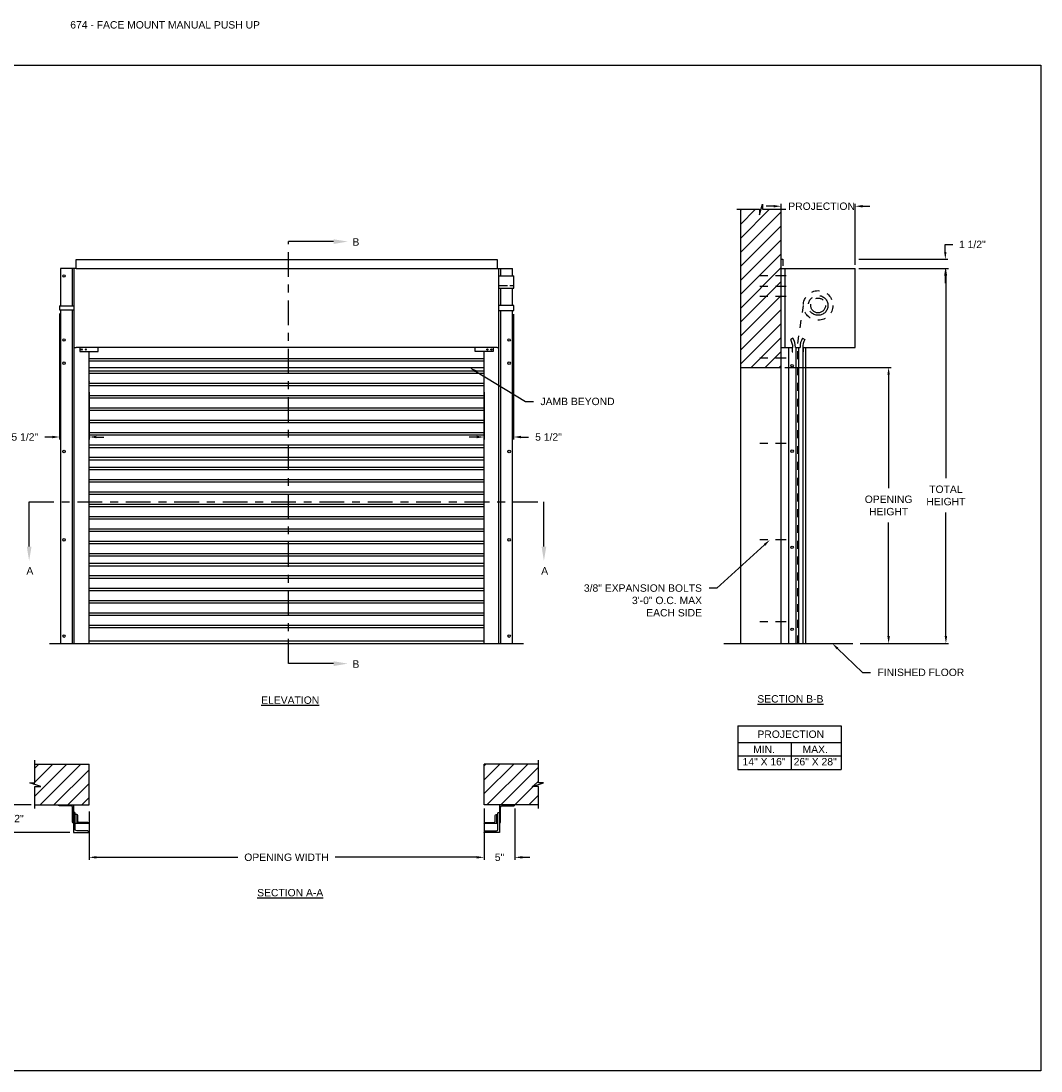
# Model space of a CAD drawing. Header units: inches. Extents: x 169.6 to 213.8, y 195 to 266.5.
# Tile 47 of 49: x 176.2 to 189.1, y 253.2 to 266.5. Entities that reach past the tile are written whole.
import ezdxf
from ezdxf import colors
from ezdxf.entities.mleader import LeaderData, LeaderLine
from ezdxf.math import Vec2, Vec3

# ---------------------------------------------------------------- set-up
doc = ezdxf.new("R2010")
doc.units = ezdxf.units.IN
doc.header["$LTSCALE"] = 0.25
doc.header["$MEASUREMENT"] = 0
for name, pattern in [('CENTER', [2, 1.25, -0.25, 0.25, -0.25]), ('CENTER2', [1.125, 0.75, -0.125, 0.125, -0.125]), ('HIDDEN', [0.375, 0.25, -0.125])]:
    doc.linetypes.add(name, pattern=pattern)
for name, color, linetype in [('ANNOTATIONS', 1, 'Continuous'), ('PUSH UP', 7, 'Continuous'), ('SECTION CUTS', 6, 'CENTER')]:
    doc.layers.add(name, color=color, linetype=linetype)
doc.styles.add('ARIAL', font='arial.ttf', dxfattribs={"height": 0.09375})
doc.styles.get("Standard").update_dxf_attribs({"font": 'romans.shx'})
doc.dimstyles.new('STANDARD$0', dxfattribs={"dimtxt": 0.09375, "dimasz": 0.09375, "dimexe": 0.03125, "dimexo": 0.046875, "dimgap": 0.09, "dimtad": 0, "dimtih": 1, "dimtoh": 1, "dimdec": 4, "dimzin": 0, "dimdsep": 46, "dimtxsty": 'ARIAL', "dimcen": 0.09, "dimadec": 0, "dimazin": 0, "dimtfac": 1, "dimtdec": 4, "dimtofl": 0, "dimtmove": 0, "dimatfit": 1, "dimfxl": 1, "dimtolj": 1, "dimtzin": 0, "dimarcsym": 0})
pattern_1 = [(45, (-16.66299, 0), (-0.08838835, 0.08838835), [])]

# ---------------------------------------------------------------- blocks, each defined once
blk = doc.blocks.new('*D1')
at = {"layer": 'ANNOTATIONS', "color": 0, "lineweight": -2, "transparency": 16777216}
for p, q in [((176.668, 262.764), (176.668, 261.171)), ((177.04, 261.768), (177.04, 261.171)), ((176.574, 261.202), (176.48, 261.202)), ((177.134, 261.202), (177.228, 261.202))]:
    blk.add_line(p, q, dxfattribs=at)
at = {"layer": 'ANNOTATIONS', "color": 0, "transparency": 16777216}
for points in [[(176.574, 261.218), (176.574, 261.186), (176.668, 261.202)], [(177.134, 261.218), (177.134, 261.186), (177.04, 261.202)]]:
    blk.add_solid(points, dxfattribs=at)
at = {"layer": 'defpoints', "color": 0, "transparency": 16777216}
for p in [(176.668, 262.811), (177.04, 261.815), (176.668, 261.202)]:
    blk.add_point(p, dxfattribs=at)
at = {"layer": 'ANNOTATIONS', "color": 0, "transparency": 16777216, "insert": (176.227, 261.202), "char_height": 0.0938, "attachment_point": 5, "style": 'ARIAL'}
blk.add_mtext('\\A1;5 1/2"', dxfattribs=at)
blk = doc.blocks.new('*D2')
at = {"layer": 'ANNOTATIONS', "color": 0, "lineweight": -2, "transparency": 16777216}
for p, q in [((182.415, 262.759), (182.415, 261.171)), ((182.04, 261.768), (182.04, 261.171)), ((181.947, 261.202), (181.853, 261.202)), ((182.509, 261.202), (182.603, 261.202))]:
    blk.add_line(p, q, dxfattribs=at)
at = {"layer": 'ANNOTATIONS', "color": 0, "transparency": 16777216}
for points in [[(181.947, 261.218), (181.947, 261.186), (182.04, 261.202)], [(182.509, 261.218), (182.509, 261.186), (182.415, 261.202)]]:
    blk.add_solid(points, dxfattribs=at)
at = {"layer": 'defpoints', "color": 0, "transparency": 16777216}
for p in [(182.415, 262.806), (182.04, 261.815), (182.04, 261.202)]:
    blk.add_point(p, dxfattribs=at)
at = {"layer": 'ANNOTATIONS', "color": 0, "transparency": 16777216, "insert": (182.856, 261.202), "char_height": 0.0938, "attachment_point": 5, "style": 'ARIAL'}
blk.add_mtext('\\A1;5 1/2"', dxfattribs=at)
blk = doc.blocks.new('*D3')
at = {"layer": 'ANNOTATIONS', "color": 0, "lineweight": -2, "transparency": 16777216}
for p, q in [((176.044, 256.639), (176.044, 256.733)), ((176.306, 256.546), (176.013, 256.546)), ((176.798, 256.194), (176.013, 256.194)), ((176.044, 256.1), (176.044, 256.006))]:
    blk.add_line(p, q, dxfattribs=at)
at = {"layer": 'ANNOTATIONS', "color": 0, "transparency": 16777216}
for points in [[(176.029, 256.639), (176.06, 256.639), (176.044, 256.546)], [(176.029, 256.1), (176.06, 256.1), (176.044, 256.194)]]:
    blk.add_solid(points, dxfattribs=at)
at = {"layer": 'defpoints', "color": 0, "transparency": 16777216}
for p in [(176.353, 256.546), (176.044, 256.194), (176.845, 256.194)]:
    blk.add_point(p, dxfattribs=at)
at = {"layer": 'ANNOTATIONS', "color": 0, "transparency": 16777216, "insert": (176.044, 256.37), "char_height": 0.0938, "attachment_point": 5, "style": 'ARIAL'}
blk.add_mtext('\\A1;4 1/2"', dxfattribs=at)
blk = doc.blocks.new('*D4')
at = {"layer": 'ANNOTATIONS', "color": 0, "lineweight": -2, "transparency": 16777216}
for p, q in [((182.04, 256.499), (182.04, 255.848)), ((182.431, 256.499), (182.431, 255.848)), ((181.947, 255.88), (181.853, 255.88)), ((182.525, 255.88), (182.619, 255.88))]:
    blk.add_line(p, q, dxfattribs=at)
at = {"layer": 'ANNOTATIONS', "color": 0, "transparency": 16777216}
for points in [[(181.947, 255.895), (181.947, 255.864), (182.04, 255.88)], [(182.525, 255.895), (182.525, 255.864), (182.431, 255.88)]]:
    blk.add_solid(points, dxfattribs=at)
at = {"layer": 'defpoints', "color": 0, "transparency": 16777216}
for p in [(182.04, 256.546), (182.431, 256.546), (182.431, 255.88)]:
    blk.add_point(p, dxfattribs=at)
at = {"layer": 'ANNOTATIONS', "color": 0, "transparency": 16777216, "insert": (182.236, 255.88), "char_height": 0.0938, "attachment_point": 5, "style": 'ARIAL'}
blk.add_mtext('\\A1;5"', dxfattribs=at)
blk = doc.blocks.new('*D5')
at = {"layer": 'ANNOTATIONS', "color": 0, "lineweight": -2, "transparency": 16777216}
for p, q in [((185.706, 264.124), (185.612, 264.124)), ((185.8, 263.499), (185.8, 264.156)), ((186.737, 263.384), (186.737, 264.156)), ((186.831, 264.124), (186.925, 264.124))]:
    blk.add_line(p, q, dxfattribs=at)
at = {"layer": 'ANNOTATIONS', "color": 0, "transparency": 16777216}
for points in [[(185.706, 264.14), (185.706, 264.109), (185.8, 264.124)], [(186.831, 264.14), (186.831, 264.109), (186.737, 264.124)]]:
    blk.add_solid(points, dxfattribs=at)
at = {"layer": 'defpoints', "color": 0, "transparency": 16777216}
for p in [(186.737, 264.124), (185.8, 263.452), (186.737, 263.337)]:
    blk.add_point(p, dxfattribs=at)
at = {"layer": 'ANNOTATIONS', "color": 0, "transparency": 16777216, "insert": (186.313, 264.124), "char_height": 0.09375, "attachment_point": 5, "style": 'ARIAL'}
blk.add_mtext('\\A1;PROJECTION', dxfattribs=at)
blk = doc.blocks.new('*D6')
at = {"layer": 'ANNOTATIONS', "color": 0, "lineweight": -2, "transparency": 16777216}
for p, q in [((187.879, 263.546), (187.879, 263.64)), ((187.879, 263.64), (187.972, 263.64)), ((186.784, 263.452), (187.91, 263.452)), ((186.784, 263.337), (187.91, 263.337)), ((187.879, 263.243), (187.879, 263.15))]:
    blk.add_line(p, q, dxfattribs=at)
at = {"layer": 'ANNOTATIONS', "color": 0, "transparency": 16777216}
for points in [[(187.863, 263.546), (187.894, 263.546), (187.879, 263.452)], [(187.863, 263.243), (187.894, 263.243), (187.879, 263.337)]]:
    blk.add_solid(points, dxfattribs=at)
at = {"layer": 'defpoints', "color": 0, "transparency": 16777216}
for p in [(186.737, 263.452), (187.879, 263.452), (186.737, 263.337)]:
    blk.add_point(p, dxfattribs=at)
at = {"layer": 'ANNOTATIONS', "color": 0, "transparency": 16777216, "insert": (188.221, 263.64), "char_height": 0.0938, "attachment_point": 5, "style": 'ARIAL'}
blk.add_mtext('\\A1;1 1/2"', dxfattribs=at)
blk = doc.blocks.new('*D7')
at = {"layer": 'ANNOTATIONS', "color": 0, "lineweight": -2, "transparency": 16777216}
for p, q in [((185.847, 262.084), (187.192, 262.084)), ((187.161, 261.99), (187.161, 260.553)), ((187.161, 258.681), (187.161, 260.118)), ((186.8, 258.587), (187.192, 258.587))]:
    blk.add_line(p, q, dxfattribs=at)
at = {"layer": 'ANNOTATIONS', "color": 0, "transparency": 16777216}
for points in [[(187.145, 261.99), (187.177, 261.99), (187.161, 262.084)], [(187.145, 258.681), (187.177, 258.681), (187.161, 258.587)]]:
    blk.add_solid(points, dxfattribs=at)
at = {"layer": 'defpoints', "color": 0, "transparency": 16777216}
for p in [(185.8, 262.084), (187.161, 262.084), (186.753, 258.587)]:
    blk.add_point(p, dxfattribs=at)
at = {"layer": 'ANNOTATIONS', "color": 0, "transparency": 16777216, "insert": (187.161, 260.335), "char_height": 0.09375, "attachment_point": 5, "style": 'ARIAL'}
blk.add_mtext('\\A1;OPENING \\PHEIGHT', dxfattribs=at)
blk = doc.blocks.new('*D8')
at = {"layer": 'ANNOTATIONS', "color": 0, "lineweight": -2, "transparency": 16777216}
for p, q in [((186.784, 263.337), (187.918, 263.337)), ((187.886, 263.243), (187.886, 260.68)), ((187.886, 258.681), (187.886, 260.245)), ((186.8, 258.587), (187.918, 258.587))]:
    blk.add_line(p, q, dxfattribs=at)
at = {"layer": 'ANNOTATIONS', "color": 0, "transparency": 16777216}
for points in [[(187.871, 263.243), (187.902, 263.243), (187.886, 263.337)], [(187.871, 258.681), (187.902, 258.681), (187.886, 258.587)]]:
    blk.add_solid(points, dxfattribs=at)
at = {"layer": 'defpoints', "color": 0, "transparency": 16777216}
for p in [(186.737, 263.337), (186.753, 258.587), (187.886, 258.587)]:
    blk.add_point(p, dxfattribs=at)
at = {"layer": 'ANNOTATIONS', "color": 0, "transparency": 16777216, "insert": (187.886, 260.462), "char_height": 0.0938, "attachment_point": 5, "style": 'ARIAL'}
blk.add_mtext('\\A1;TOTAL\\PHEIGHT', dxfattribs=at)
blk = doc.blocks.new('*D9')
at = {"layer": 'ANNOTATIONS', "color": 0, "lineweight": -2, "transparency": 16777216}
for p, q in [((177.04, 256.46), (177.04, 255.848)), ((177.134, 255.88), (178.924, 255.88)), ((181.947, 255.88), (180.157, 255.88)), ((182.04, 255.926), (182.04, 255.911))]:
    blk.add_line(p, q, dxfattribs=at)
at = {"layer": 'ANNOTATIONS', "color": 0, "transparency": 16777216}
for points in [[(177.134, 255.895), (177.134, 255.864), (177.04, 255.88)], [(181.947, 255.895), (181.947, 255.864), (182.04, 255.88)]]:
    blk.add_solid(points, dxfattribs=at)
at = {"layer": 'defpoints', "color": 0, "transparency": 16777216}
for p in [(177.04, 256.507), (182.04, 255.88), (182.04, 255.88)]:
    blk.add_point(p, dxfattribs=at)
at = {"layer": 'ANNOTATIONS', "color": 0, "transparency": 16777216, "insert": (179.54, 255.88), "char_height": 0.09375, "attachment_point": 5, "style": 'ARIAL'}
blk.add_mtext('\\A1;OPENING WIDTH', dxfattribs=at)

msp = doc.modelspace()

# ---------------------------------------------------------------- hatches: boundary and pattern name
at = {"layer": 'PUSH UP', "linetype": 'Continuous'}
h = msp.add_hatch(dxfattribs=at)
h.set_pattern_fill('ANSI31', color=256, style=0)
h.set_pattern_definition([(45, (-16.02855, 0), (-0.088388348, 0.088388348), [])])
h.paths.add_polyline_path([(185.79988, 263.35085), (185.79988, 264.08544), (185.56339, 264.08544), (185.56339, 264.1501), (185.52498, 264.01674), (185.52498, 264.08544), (185.28426, 264.08544), (185.28426, 263.53514)])
h.paths.add_polyline_path([(185.28426, 263.53514), (185.28426, 262.08372), (185.79988, 262.08372), (185.79988, 263.33708), (185.79988, 263.35085)])
at = {"layer": 'PUSH UP'}
h = msp.add_hatch(dxfattribs=at)
h.set_pattern_fill('ANSI31', color=256, style=0)
h.set_pattern_definition(pattern_1)
h.paths.add_polyline_path([(177.04044, 257.06124), (176.35294, 257.06124), (176.35294, 256.82404), (176.28883, 256.82404), (176.4309, 256.77713), (176.35294, 256.77713), (176.35294, 256.54561), (177.04044, 256.54561), (177.04044, 256.70811)])
h = msp.add_hatch(dxfattribs=at)
h.set_pattern_fill('ANSI31', color=256, style=0)
h.set_pattern_definition(pattern_1)
h.paths.add_polyline_path([(182.79204, 256.82404), (182.72794, 256.82404), (182.72794, 257.06124), (182.04044, 257.06124), (182.04044, 256.54561), (182.05861, 256.54561), (182.72794, 256.54561), (182.72794, 256.77713), (182.64997, 256.77713)])

# ---------------------------------------------------------------- linework, layer by layer
at = {"layer": 'ANNOTATIONS'}
for p, q in [((185.2539, 257.54527), (185.2539, 256.9939)), ((185.2539, 257.54527), (186.56167, 257.54527)), ((186.56167, 257.54527), (186.56167, 256.9939)), ((185.2539, 257.3338), (186.56167, 257.3338)), ((185.92676, 257.3338), (185.92676, 256.9939)), ((185.2539, 257.16385), (186.56167, 257.16385)), ((185.2539, 256.9939), (186.56167, 256.9939))]:
    msp.add_line(p, q, dxfattribs=at)
at = {"layer": 'defpoints'}
msp.add_lwpolyline([(189.08986, 253.17405), (169.61998, 253.17405), (169.61998, 265.90916), (189.08986, 265.90916)], close=True, dxfattribs=at)
at = {"layer": 'PUSH UP', "linetype": 'Continuous'}
for p, q in [((185.23787, 264.08544), (185.52498, 264.08544)), ((185.28426, 264.08544), (185.28426, 258.58708)), ((185.52498, 264.01674), (185.56339, 264.1501)), ((185.52498, 264.08544), (185.52498, 264.01674)), ((185.56339, 264.1501), (185.56339, 264.08544)), ((185.56339, 264.08544), (185.85858, 264.08544)), ((185.79988, 258.58708), (185.79988, 264.08544)), ((185.79988, 263.45213), (185.82129, 263.45213)), ((185.82129, 263.45213), (185.82129, 263.36987)), ((176.87638, 263.33708), (176.68079, 263.33708)), ((176.68079, 263.33708), (176.68079, 262.86303)), ((176.8295, 262.86303), (176.8295, 263.33708)), ((176.85294, 258.58708), (176.85294, 263.33708)), ((182.2045, 263.33708), (182.40009, 263.33708)), ((182.22794, 258.58708), (182.22794, 263.33708)), ((182.25138, 263.24333), (182.25138, 263.33708)), ((182.40009, 263.24333), (182.40009, 263.33708)), ((185.79988, 263.33708), (186.73738, 263.33708)), ((185.85266, 262.33708), (185.85266, 263.33708)), ((186.73738, 262.33708), (186.73738, 263.33708)), ((182.22794, 263.24333), (182.41544, 263.24333)), ((182.41544, 263.08708), (182.41544, 263.24333)), ((182.33621, 263.11833), (182.22794, 263.11833)), ((182.22794, 263.08708), (182.41544, 263.08708)), ((182.25138, 262.86833), (182.25138, 263.08708)), ((182.41544, 263.11833), (182.36746, 263.11833)), ((182.40009, 262.86833), (182.40009, 263.08708)), ((182.41544, 262.86833), (182.22794, 262.86833)), ((182.41544, 262.80583), (182.41544, 262.86833)), ((176.68079, 262.81113), (176.68079, 258.58708)), ((176.8295, 258.58708), (176.8295, 262.81113)), ((182.22794, 262.80583), (182.41544, 262.80583)), ((182.25138, 258.58708), (182.25138, 262.80583)), ((182.40009, 258.58708), (182.40009, 262.80583)), ((176.85294, 262.33708), (176.87638, 262.33708)), ((176.92358, 262.33708), (176.92358, 262.28466)), ((177.15438, 262.28466), (177.15438, 262.33708)), ((181.92649, 262.28466), (181.92649, 262.33708)), ((182.1573, 262.33708), (182.1573, 262.28466)), ((182.2045, 262.33708), (182.22794, 262.33708)), ((185.79988, 262.33708), (185.94832, 262.33708)), ((185.89384, 262.33708), (185.89384, 258.58708)), ((185.95041, 262.45267), (185.9215, 262.43569)), ((185.94051, 262.33708), (185.94051, 262.27858)), ((185.98185, 262.33708), (186.03979, 262.33708)), ((185.98511, 262.33708), (185.98511, 258.58708)), ((186.01864, 262.33708), (186.01864, 258.58708)), ((186.07124, 262.45267), (186.10015, 262.43569)), ((186.07332, 262.33708), (186.73738, 262.33708)), ((186.07659, 262.33708), (186.07659, 258.58708)), ((186.08113, 262.33708), (186.08113, 262.27858)), ((186.11011, 262.33708), (186.11011, 258.58708)), ((176.92358, 262.28466), (177.15438, 262.28466)), ((177.04044, 258.58708), (177.04044, 262.28466)), ((182.1573, 262.28466), (181.92649, 262.28466)), ((182.04044, 258.58708), (182.04044, 262.28466)), ((185.94051, 262.27858), (185.94832, 262.27858)), ((186.08113, 262.27858), (186.07332, 262.27858)), ((177.04044, 262.08372), (182.04044, 262.08372)), ((185.28426, 262.08372), (185.79988, 262.08372)), ((185.07491, 258.58708), (186.70613, 258.58708)), ((176.35294, 256.82404), (176.35294, 257.10811)), ((182.72794, 256.82404), (182.72794, 257.10811)), ((176.4309, 256.77713), (176.28883, 256.82404)), ((176.28883, 256.82404), (176.35294, 256.82404)), ((176.35294, 256.49874), (176.35294, 256.77713)), ((176.35294, 256.77713), (176.4309, 256.77713)), ((182.64997, 256.77713), (182.79204, 256.82404)), ((182.72794, 256.77713), (182.64997, 256.77713)), ((182.79204, 256.82404), (182.72794, 256.82404)), ((182.72794, 256.49874), (182.72794, 256.77713)), ((176.84506, 256.54561), (176.84506, 256.19393)), ((182.23582, 256.54561), (182.23582, 256.19393)), ((176.88413, 256.42348), (176.86459, 256.42348)), ((182.19674, 256.42348), (182.21628, 256.42348)), ((176.84506, 256.31116), (176.84506, 256.31116)), ((177.04044, 256.30625), (176.86459, 256.30625)), ((182.23582, 256.31116), (182.23582, 256.31116))]:
    msp.add_line(p, q, dxfattribs=at)
at = {"layer": 'PUSH UP'}
for p, q in [((176.87638, 263.33708), (176.87638, 263.44841)), ((176.87638, 263.44841), (182.2045, 263.44841)), ((182.2045, 263.44841), (182.2045, 263.33708)), ((176.87638, 263.33708), (182.2045, 263.33708)), ((182.22794, 262.33708), (182.22794, 263.33708)), ((176.66773, 262.86303), (176.85294, 262.86303)), ((176.66773, 262.86303), (176.66773, 262.81113)), ((176.66773, 262.81113), (176.85294, 262.81113)), ((182.2045, 262.33708), (176.87638, 262.33708)), ((177.04044, 262.1963), (182.04044, 262.1963)), ((177.04044, 262.16505), (182.04044, 262.16505)), ((177.04044, 262.04005), (182.04044, 262.04005)), ((177.04044, 262.0088), (182.04044, 262.0088)), ((177.04044, 261.8838), (182.04044, 261.8838)), ((177.04044, 261.85255), (182.04044, 261.85255)), ((177.04044, 261.72755), (182.04044, 261.72755)), ((177.04044, 261.6963), (182.04044, 261.6963)), ((177.04044, 261.5713), (182.04044, 261.5713)), ((177.04044, 261.54005), (182.04044, 261.54005)), ((177.04044, 261.41505), (182.04044, 261.41505)), ((177.04044, 261.3838), (182.04044, 261.3838)), ((177.04044, 261.2588), (182.04044, 261.2588)), ((177.04044, 261.22755), (182.04044, 261.22755)), ((177.04044, 261.10255), (182.04044, 261.10255)), ((177.04044, 261.0713), (182.04044, 261.0713)), ((177.04044, 260.9463), (182.04044, 260.9463)), ((177.04044, 260.91505), (182.04044, 260.91505)), ((177.04044, 260.8213), (182.04044, 260.8213)), ((177.04044, 260.79005), (182.04044, 260.79005)), ((177.04044, 260.66505), (182.04044, 260.66505)), ((177.04044, 260.6338), (182.04044, 260.6338)), ((177.04044, 260.5088), (182.04044, 260.5088)), ((177.04044, 260.47755), (182.04044, 260.47755)), ((177.04044, 260.35255), (182.04044, 260.35255)), ((177.04044, 260.3213), (182.04044, 260.3213)), ((177.04044, 260.1963), (182.04044, 260.1963)), ((177.04044, 260.16505), (182.04044, 260.16505)), ((177.04044, 260.04005), (182.04044, 260.04005)), ((177.04044, 260.0088), (182.04044, 260.0088)), ((177.04044, 259.8838), (182.04044, 259.8838)), ((177.04044, 259.85255), (182.04044, 259.85255)), ((177.04044, 259.72755), (182.04044, 259.72755)), ((177.04044, 259.6963), (182.04044, 259.6963)), ((177.04044, 259.60255), (182.04044, 259.60255)), ((177.04044, 259.5713), (182.04044, 259.5713)), ((177.04044, 259.4463), (182.04044, 259.4463)), ((177.04044, 259.41505), (182.04044, 259.41505)), ((177.04044, 259.29005), (182.04044, 259.29005)), ((177.04044, 259.2588), (182.04044, 259.2588)), ((177.04044, 259.1338), (182.04044, 259.1338)), ((177.04044, 259.10255), (182.04044, 259.10255)), ((177.04044, 258.97755), (182.04044, 258.97755)), ((177.04044, 258.9463), (182.04044, 258.9463)), ((177.04044, 258.8213), (182.04044, 258.8213)), ((177.04044, 258.79005), (182.04044, 258.79005)), ((182.04044, 258.61833), (177.04044, 258.61833)), ((176.54044, 258.58708), (182.54044, 258.58708)), ((176.35294, 257.06124), (177.04044, 257.06124)), ((177.04044, 256.54561), (177.04044, 257.06124)), ((182.04044, 256.54561), (182.04044, 257.06124)), ((182.72794, 257.06124), (182.04044, 257.06124)), ((176.35294, 256.54561), (177.04044, 256.54561)), ((182.72794, 256.54561), (182.04044, 256.54561))]:
    msp.add_line(p, q, dxfattribs=at)
at = {"layer": 'PUSH UP', "linetype": 'CENTER2', "ltscale": 0.7}
for p, q in [((185.86238, 263.24333), (185.45613, 263.24333)), ((185.86238, 263.10774), (185.45613, 263.10774)), ((185.86238, 262.98158), (185.45613, 262.98158)), ((185.86238, 262.20235), (185.45613, 262.20235)), ((185.86238, 261.11833), (185.45613, 261.11833)), ((185.86238, 259.89958), (185.45613, 259.89958)), ((185.86238, 258.86204), (185.45613, 258.86204))]:
    msp.add_line(p, q, dxfattribs=at)
at = {"layer": 'PUSH UP', "linetype": 'HIDDEN'}
for p, q in [((186.01082, 262.38497), (186.08378, 262.86848)), ((186.01082, 258.58708), (186.01082, 262.38497))]:
    msp.add_line(p, q, dxfattribs=at)
at = {"layer": 'PUSH UP', "linetype": 'Continuous'}
for points in [[(176.84506, 256.31116, -0.41421356), (176.8304, 256.32581), (176.8304, 256.51631, 0.41421356), (176.81575, 256.53096), (176.66433, 256.53096, -0.41421356), (176.64968, 256.54561), (176.84506, 256.54561)], [(182.23582, 256.31116, 0.41421356), (182.25047, 256.32581), (182.25047, 256.51631, -0.41421356), (182.26513, 256.53096), (182.41655, 256.53096, 0.41421356), (182.4312, 256.54561), (182.23582, 256.54561)], [(176.84506, 256.19393), (177.04044, 256.19393, 0.41421356), (177.0209, 256.21346), (176.88413, 256.21346, -0.41421356), (176.86459, 256.233), (176.86459, 256.43267, 0.41421356), (176.84506, 256.45221)], [(177.04044, 256.30625, 0.41421356), (177.02578, 256.32091), (176.91344, 256.32091, -0.41421356), (176.89879, 256.33556), (176.89879, 256.40883, 0.41421356), (176.88413, 256.42348), (176.88413, 256.30625)], [(182.23582, 256.19393), (182.04044, 256.19393, -0.41421356), (182.05998, 256.21346), (182.19674, 256.21346, 0.41421356), (182.21628, 256.233), (182.21628, 256.43267, -0.41421356), (182.23582, 256.45221)], [(182.21628, 256.30625), (182.04044, 256.30625, -0.41421356), (182.05509, 256.32091), (182.16744, 256.32091, 0.41421356), (182.18209, 256.33556), (182.18209, 256.40883, -0.41421356), (182.19674, 256.42348), (182.19674, 256.30625)]]:
    msp.add_lwpolyline(points, format="xyb", dxfattribs=at)
for centre, radius in [((176.72353, 263.24202), 0.01562), ((176.72353, 262.43083), 0.01562), ((182.35735, 262.43083), 0.01563), ((176.94763, 262.31087), 0.00781), ((176.99881, 262.31087), 0.00781), ((182.08207, 262.31087), 0.00781), ((182.13324, 262.31087), 0.00781), ((176.72353, 262.13708), 0.01562), ((182.35735, 262.13708), 0.01562), ((185.93948, 262.10659), 0.01562), ((176.72353, 261.01833), 0.01562), ((182.35735, 261.01833), 0.01562), ((185.93948, 261.02258), 0.01562), ((176.72353, 259.89958), 0.01562), ((182.35735, 259.89958), 0.01562), ((185.93948, 259.80383), 0.01562), ((185.93948, 258.76628), 0.01562), ((176.72353, 258.68083), 0.01562), ((182.35735, 258.68083), 0.01562)]:
    msp.add_circle(centre, radius, dxfattribs=at)
at = {"layer": 'PUSH UP', "linetype": 'HIDDEN'}
msp.add_circle((186.26863, 262.86833), 0.1875, dxfattribs=at)
at = {"layer": 'PUSH UP', "linetype": 'CENTER'}
for radius in [0.125, 0.09375]:
    msp.add_circle((186.26863, 262.86833), radius, dxfattribs=at)
at = {"layer": 'PUSH UP', "linetype": 'Continuous'}
for centre, radius, start, end in [((185.75368, 262.33708), 0.19465, 0, 30.436314), ((185.75368, 262.33708), 0.22817, 0, 30.436314), ((186.26797, 262.33708), 0.22817, 149.563686, 180), ((186.26797, 262.33708), 0.19465, 149.563686, 180)]:
    msp.add_arc(centre, radius, start, end, dxfattribs=at)
at = {"layer": 'PUSH UP', "linetype": 'ByBlock'}
msp.add_point((177.04044, 261.89958), dxfattribs=at)
at = {"layer": 'SECTION CUTS'}
for p, q in [((179.56695, 258.33225), (179.56695, 263.67645)), ((176.28212, 260.38308), (182.79808, 260.38308))]:
    msp.add_line(p, q, dxfattribs=at)

# ---------------------------------------------------------------- texts
at = {"layer": 'ANNOTATIONS', "insert": (176.80234, 266.46818), "char_height": 0.09375, "width": 6.6097632, "attachment_point": 1, "line_spacing_factor": 0.86134, "style": 'ARIAL'}
msp.add_mtext('674 - FACE MOUNT MANUAL PUSH UP', dxfattribs=at)
at = {"layer": 'ANNOTATIONS', "char_height": 0.09375, "attachment_point": 2, "style": 'ARIAL'}
for s, insert, width in [('{\\LELEVATION}', (179.58646, 257.91717), 3.0834986), ('{\\LSECTION B-B}', (185.91787, 257.93313), 1.3823677), ('{\\LSECTION A-A}', (179.58646, 255.47934), 1.3823677)]:
    msp.add_mtext(s, dxfattribs=dict(at, insert=insert, width=width))
for s, width, insert in [('PROJECTION ', 1.7594917, (185.9226, 257.48584)), ('MIN.\\P14" X 16" ', 0.6711642, (185.58447, 257.29385)), ('MAX.\\P26" X 28"', 0.6567117, (186.23191, 257.29385))]:
    msp.add_mtext_dynamic_manual_height_columns(s, width=width, gutter_width=1.36268, heights=[0], dxfattribs=dict(at, insert=insert))
at = {"layer": 'SECTION CUTS', "style": 'ARIAL'}
for s, p in [('B', (180.37497, 263.62476)), ('A', (176.24765, 259.46065)), ('A', (182.7636, 259.46065)), ('B', (180.37497, 258.28055))]:
    msp.add_text(s, height=0.09375, dxfattribs=at).set_placement(p)

# ---------------------------------------------------------------- dimensions: what is measured, and where the dimension line sits
at = {"layer": 'ANNOTATIONS'}
for base, p1, p2, text, picture, middle in [((186.73738, 264.1244), (185.79988, 263.45213), (186.73738, 263.33708), 'PROJECTION', '*D5', (186.31269, 264.1244)), ((182.4312, 255.87951), (182.04044, 256.54561), (182.4312, 256.54561), '5"', '*D4', (182.23582, 255.87951))]:
    dim = msp.add_linear_dim(base=base, p1=p1, p2=p2, text=text, dimstyle='STANDARD$0', dxfattribs=at)
    dim.commit()
    dim.dimension.update_dxf_attribs({"geometry": picture, "text_midpoint": middle, "dimtype": 160})
for base, p1, p2, text, picture, middle in [((187.87864, 263.45213), (186.73738, 263.33708), (186.73738, 263.45213), '1 1/2"', '*D6', (188.22108, 263.63963)), ((187.16095, 262.08372), (186.75301, 258.58708), (185.79988, 262.08372), 'OPENING \\PHEIGHT', '*D7', (187.16095, 260.3354))]:
    dim = msp.add_linear_dim(base=base, p1=p1, p2=p2, angle=90, text=text, dimstyle='STANDARD$0', dxfattribs=at)
    dim.commit()
    dim.dimension.update_dxf_attribs({"geometry": picture, "text_midpoint": middle})
for base, p1, p2, angle, text, picture, middle in [((187.88645, 258.58708), (186.73738, 263.33708), (186.75301, 258.58708), 90, 'TOTAL\\PHEIGHT', '*D8', (187.88645, 260.46208)), ((176.66773, 261.20188), (177.04044, 261.81526), (176.66773, 262.81113), 180, '5 1/2"', '*D1', (176.22713, 261.20188)), ((182.04044, 261.20188), (182.41544, 262.80583), (182.04044, 261.81521), 180, '5 1/2"', '*D2', (182.85604, 261.20188)), ((176.04449, 256.19393), (176.35294, 256.54561), (176.84506, 256.19393), 90, '4 1/2"', '*D3', (176.04449, 256.36977))]:
    dim = msp.add_linear_dim(base=base, p1=p1, p2=p2, angle=angle, text=text, dimstyle='STANDARD$0', dxfattribs=at)
    dim.commit()
    dim.dimension.update_dxf_attribs({"geometry": picture, "text_midpoint": middle, "dimtype": 160})
dim = msp.add_linear_dim(base=(182.04044, 255.87951), p1=(177.04044, 256.50655), p2=(182.04044, 255.87951), text='OPENING WIDTH', dimstyle='STANDARD$0', dxfattribs=at)
dim.commit()
dim.dimension.update_dxf_attribs({"geometry": '*D9', "text_midpoint": (179.54044, 255.87951)})

# ---------------------------------------------------------------- leaders
ml = msp.add_multileader_mtext('Standard', dxfattribs=at)
ml.set_content('JAMB BEYOND', color=256, style='ARIAL')
ml.set_leader_properties()
ml.build(insert=Vec2(0, 0))
ml.multileader.update_dxf_attribs({"dogleg_length": 0.36, "arrow_head_size": 0.09375})
ctx = ml.context
ctx.base_point, ctx.char_height, ctx.arrow_head_size, ctx.landing_gap_size, ctx.plane_origin = Vec3(182.66403, 261.65194), 0.09375, 0.09375, 0.09, Vec3(181.879, 261.21871)
notes = []
notes.append((ctx, [(0, (1, 1, 0), (182.56608, 261.65194), (1, 0), 0.09796, [(0, [(181.85323, 262.08372)], 0, [])])]))
ctx.mtext.insert, ctx.mtext.flow_direction = Vec3(182.75403, 261.69961), 5
ml = msp.add_multileader_mtext('Standard', dxfattribs=at)
ml.set_content('3/8" EXPANSION BOLTS\\P3\'-0" O.C. MAX\\PEACH SIDE', color=256, style='ARIAL')
ml.set_leader_properties()
ml.build(insert=Vec2(0, 0))
ml.multileader.update_dxf_attribs({"dogleg_length": 0.36, "arrow_head_size": 0.09375})
ctx = ml.context
ctx.base_point, ctx.char_height, ctx.arrow_head_size, ctx.landing_gap_size, ctx.plane_origin = Vec3(183.2262, 259.28861), 0.09375, 0.09375, 0.09, Vec3(182.99548, 259.21349)
ctx.text_align_type = 2
notes.append((ctx, [(1, (1, 1, 0), (184.98676, 259.28861), (-1, 0), 0.09796, [(0, [(185.65926, 259.89958)], 0, [])])]))
ctx.mtext.insert, ctx.mtext.width, ctx.mtext.alignment, ctx.mtext.flow_direction = Vec3(184.7988, 259.33629), 1.5321608, 3, 5
ml = msp.add_multileader_mtext('Standard', dxfattribs=at)
ml.set_content('FINISHED FLOOR', color=256, style='ARIAL')
ml.set_leader_properties()
ml.build(insert=Vec2(0, 0))
ml.multileader.update_dxf_attribs({"dogleg_length": 0.36, "arrow_head_size": 0.09375})
ctx = ml.context
ctx.base_point, ctx.char_height, ctx.arrow_head_size, ctx.landing_gap_size, ctx.plane_origin = Vec3(186.93007, 258.22102), 0.09375, 0.09375, 0.09, Vec3(186.14504, 257.78779)
notes.append((ctx, [(0, (1, 1, 0), (186.83212, 258.22102), (1, 0), 0.09796, [(0, [(186.44795, 258.58708)], 0, [])])]))
ctx.mtext.insert, ctx.mtext.flow_direction = Vec3(187.02007, 258.26869), 5
at = {"layer": 'SECTION CUTS'}
ml = msp.add_multileader_mtext('Standard', dxfattribs=at)
ml.set_content('', color=256)
ml.set_leader_properties()
ml.build(insert=Vec2(0, 0))
ml.multileader.update_dxf_attribs({"dogleg_length": 0, "arrow_head_size": 0.18})
ctx = ml.context
ctx.base_point, ctx.char_height, ctx.arrow_head_size, ctx.landing_gap_size, ctx.plane_origin, ctx.plane_x_axis, ctx.plane_y_axis = Vec3(179.56695, 263.67645), 0.18, 0.18, 0, Vec3(180.31647, 263.67645), Vec3(0, 1), Vec3(-1, 0)
notes.append((ctx, [(0, (1, 1, 0), (179.56695, 263.67645), (1, 0), 0, [(0, [(180.31647, 263.67645)], 0, [])])]))
ctx.mtext.insert, ctx.mtext.text_direction, ctx.mtext.rotation, ctx.mtext.flow_direction = Vec3(179.47695, 263.67645), Vec3(0, 1), 1.57079633, 5
ml = msp.add_multileader_mtext('Standard', dxfattribs=at)
ml.set_content('', color=256)
ml.set_leader_properties()
ml.build(insert=Vec2(0, 0))
ml.multileader.update_dxf_attribs({"dogleg_length": 0, "arrow_head_size": 0.18})
ctx = ml.context
ctx.base_point, ctx.char_height, ctx.arrow_head_size, ctx.landing_gap_size, ctx.plane_origin = Vec3(176.28212, 260.38308), 0.18, 0.18, 0, Vec3(176.28212, 259.63356)
notes.append((ctx, [(0, (1, 1, 0), (176.28212, 260.38308), (1, 0), 0, [(0, [(176.28212, 259.63356)], 0, [])])]))
ctx.mtext.insert, ctx.mtext.flow_direction = Vec3(176.28212, 260.47308), 5
ml = msp.add_multileader_mtext('Standard', dxfattribs=at)
ml.set_content('', color=256)
ml.set_leader_properties()
ml.build(insert=Vec2(0, 0))
ml.multileader.update_dxf_attribs({"dogleg_length": 0, "arrow_head_size": 0.18})
ctx = ml.context
ctx.base_point, ctx.char_height, ctx.arrow_head_size, ctx.landing_gap_size, ctx.plane_origin = Vec3(182.79808, 260.38308), 0.18, 0.18, 0, Vec3(182.79808, 259.63356)
notes.append((ctx, [(0, (1, 1, 0), (182.79808, 260.38308), (1, 0), 0, [(0, [(182.79808, 259.63356)], 0, [])])]))
ctx.mtext.insert, ctx.mtext.flow_direction = Vec3(182.79808, 260.47308), 5
ml = msp.add_multileader_mtext('Standard', dxfattribs=at)
ml.set_content('', color=256)
ml.set_leader_properties()
ml.build(insert=Vec2(0, 0))
ml.multileader.update_dxf_attribs({"dogleg_length": 0, "arrow_head_size": 0.18})
ctx = ml.context
ctx.base_point, ctx.char_height, ctx.arrow_head_size, ctx.landing_gap_size, ctx.plane_origin, ctx.plane_x_axis, ctx.plane_y_axis = Vec3(179.56695, 258.33225), 0.18, 0.18, 0, Vec3(180.31647, 258.33225), Vec3(0, 1), Vec3(-1, 0)
notes.append((ctx, [(0, (1, 1, 0), (179.56695, 258.33225), (1, 0), 0, [(0, [(180.31647, 258.33225)], 0, [])])]))
ctx.mtext.insert, ctx.mtext.text_direction, ctx.mtext.rotation, ctx.mtext.flow_direction = Vec3(179.47695, 258.33225), Vec3(0, 1), 1.57079633, 5
for ctx, leaders in notes:
    for number, flags, end, landing, length, lines in leaders:
        leader = LeaderData()
        leader.index, (leader.has_last_leader_line, leader.has_dogleg_vector, leader.attachment_direction) = number, flags
        leader.last_leader_point, leader.dogleg_vector, leader.dogleg_length = Vec3(end), Vec3(landing), length
        for number, points, colour, breaks in lines:
            line = LeaderLine()
            line.index, line.vertices, line.color, line.breaks = number, Vec3.list(points), colors.encode_raw_color(colour), breaks
            leader.lines.append(line)
        ctx.leaders.append(leader)

doc.saveas('drawing.dxf')
